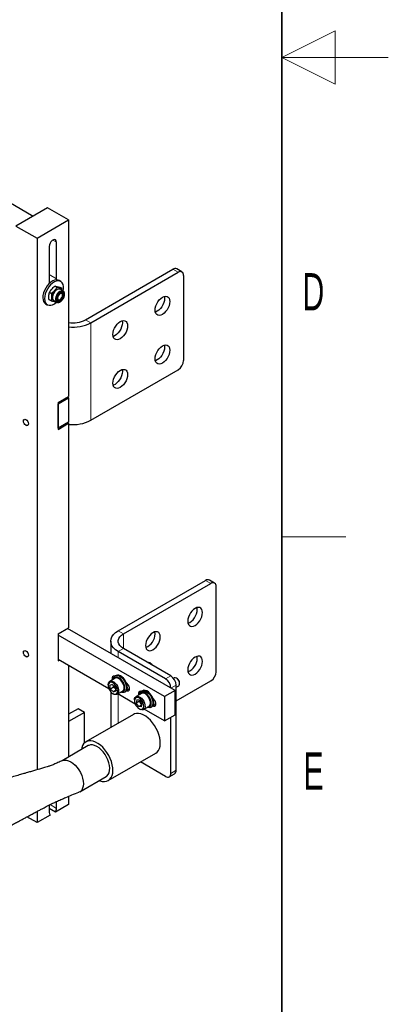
# Model space of a CAD drawing. Header units: millimetres. Extents: x 5 to 418, y 2 to 292.
# Tile 21 of 23: x 383 to 418, y 58 to 151. Entities that reach past the tile are written whole.
import ezdxf

# ---------------------------------------------------------------- set-up
doc = ezdxf.new("R2010")
doc.units = ezdxf.units.MM
doc.layers.add('SLD-0', color=7, linetype='Continuous')
doc.styles.add('SLDTEXTSTYLE0', font='TXT', dxfattribs={"width": 0.605})

msp = doc.modelspace()

# ---------------------------------------------------------------- linework, layer by layer
at = {"color": 7, "linetype": 'Continuous', "lineweight": 25}
for p, q in [((378.5181, 135.9037), (384.6554, 132.3607)), ((385.9922, 133.1324), (383.0224, 131.418)), ((387.9721, 131.9895), (385.9922, 133.1324)), ((383.0224, 131.418), (385.0023, 130.275)), ((385.0023, 130.275), (387.9721, 131.9895)), ((387.9721, 131.9895), (387.9721, 115.4137)), ((385.0023, 130.275), (385.0023, 80.3628)), ((386.1407, 129.5033), (386.1407, 126.0738)), ((386.8337, 126.4738), (386.8337, 129.9033)), ((389.556, 122.6154), (397.7726, 127.3587)), ((390.051, 122.3297), (398.2676, 127.073)), ((398.6176, 127.1076), (398.1226, 127.3934)), ((398.7626, 126.7872), (398.7626, 118.7851)), ((386.1407, 126.0738), (386.1443, 126.0185)), ((386.8688, 125.6608), (386.6696, 125.7758)), ((386.8225, 126.3665), (386.8337, 126.4738)), ((387.226, 126.2162), (387.0676, 126.3076)), ((386.3597, 125.0669), (386.1605, 125.1819)), ((387.1492, 125.6934), (387.3483, 125.5785)), ((387.4535, 125.3299), (387.1863, 125.4842)), ((387.3601, 125.2471), (387.3483, 125.5785)), ((387.4065, 124.9299), (387.4065, 124.9699)), ((387.4719, 125.3179), (387.4535, 125.3299)), ((385.7105, 124.2022), (385.8077, 124.1252)), ((385.8077, 124.1252), (385.9661, 124.0337)), ((386.3301, 124.3907), (386.1309, 124.5057)), ((386.5801, 124.4342), (386.8474, 124.2799)), ((386.8401, 124.2843), (386.9172, 124.255)), ((387.1356, 124.5007), (387.1703, 124.5207)), ((390.051, 113.1844), (398.2676, 117.9277)), ((386.9822, 114.8422), (387.9721, 115.4137)), ((386.9822, 114.7279), (387.9721, 115.2994)), ((386.9822, 114.8422), (386.9822, 112.3272)), ((386.9822, 112.4416), (386.9822, 114.7279)), ((387.8731, 115.3565), (387.9721, 115.2994)), ((387.9721, 115.2994), (387.9721, 113.013)), ((383.7211, 113.1813), (383.7211, 113.1179)), ((387.9721, 113.013), (386.9822, 112.4416)), ((386.9822, 112.3272), (387.9721, 112.8987)), ((387.9721, 112.8987), (387.8731, 112.9559)), ((387.9721, 112.8987), (387.9721, 93.6937)), ((383.9573, 112.7087), (384.0123, 112.677)), ((392.6249, 93.408), (400.8415, 98.1514)), ((401.6864, 97.9003), (401.1914, 98.186)), ((393.1198, 93.1223), (401.3364, 97.8656)), ((401.8314, 89.5777), (401.8314, 97.5798)), ((386.9822, 93.1222), (387.9721, 93.6937)), ((397.9706, 87.8074), (387.8731, 93.6365)), ((386.9822, 93.1222), (386.9822, 90.6073)), ((396.9807, 87.2359), (386.9822, 93.0079)), ((391.9278, 92.4365), (391.9278, 91.2958)), ((397.5746, 89.179), (393.1198, 91.7507)), ((383.7211, 91.4613), (383.7211, 91.3979)), ((383.9573, 90.9887), (384.0123, 90.957)), ((391.755, 87.9663), (386.9822, 90.7216)), ((386.9822, 90.6073), (387.0812, 90.6644)), ((397.0796, 88.8933), (392.6249, 91.465)), ((387.9721, 90.1501), (387.9721, 81.574)), ((395.6839, 90.3602), (395.6231, 90.3953)), ((392.3392, 88.9649), (391.8294, 88.6706)), ((392.4349, 89.2222), (392.3557, 89.1765)), ((397.888, 88.9874), (397.8277, 88.9526)), ((398.1587, 88.9315), (398.098, 88.9666)), ((391.6844, 88.3501), (391.6844, 88.2815)), ((392.0658, 88.3854), (391.8499, 88.2938)), ((391.9041, 87.9385), (391.8499, 88.2938)), ((392.2011, 88.1099), (391.9041, 87.9385)), ((391.9041, 87.9385), (392.1742, 87.6748)), ((392.0658, 88.3854), (392.3359, 88.1216)), ((392.2011, 88.1099), (392.1754, 88.2783)), ((392.2011, 88.1099), (392.2991, 88.1575)), ((392.3616, 87.9532), (392.2011, 88.1099)), ((392.3359, 88.1216), (392.3901, 87.7663)), ((393.4662, 88.3222), (393.5543, 88.3731)), ((398.0696, 86.8344), (401.3364, 88.7204)), ((398.0696, 80.3196), (398.0696, 88.3217)), ((398.0696, 88.1223), (398.3079, 88.2599)), ((398.3949, 88.4522), (398.3949, 88.5223)), ((391.9278, 87.6897), (391.9278, 84.3426)), ((392.1199, 87.5271), (392.1793, 87.4928)), ((392.3855, 87.7967), (392.1742, 87.6748)), ((392.1742, 87.6748), (392.3901, 87.7663)), ((392.5294, 87.4581), (393.0392, 87.7524)), ((394.2299, 86.5376), (392.5823, 87.4887)), ((393.2306, 87.6609), (393.3098, 87.7066)), ((394.1593, 86.9214), (394.1593, 86.8528)), ((394.8141, 87.5362), (394.3043, 87.2419)), ((394.3709, 86.9356), (394.3292, 86.6333)), ((394.6367, 86.9037), (394.3709, 86.9356)), ((394.6261, 86.8047), (394.6393, 86.8998)), ((394.6367, 86.9037), (394.8606, 86.5694)), ((394.9098, 87.7935), (394.8306, 87.7478)), ((395.9411, 86.8935), (396.0292, 86.9444)), ((397.9706, 87.8074), (396.9807, 87.2359)), ((396.9807, 87.2359), (396.9807, 84.9496)), ((397.9706, 85.5211), (397.9706, 87.8074)), ((388.8631, 86.0911), (387.9721, 85.5768)), ((389.457, 85.7482), (388.8631, 86.0911)), ((394.6261, 86.8047), (394.3292, 86.6333)), ((394.5531, 86.299), (394.3292, 86.6333)), ((394.8466, 86.4685), (394.5531, 86.299)), ((394.8188, 86.2671), (394.5531, 86.299)), ((394.5948, 86.0984), (394.6542, 86.0641)), ((394.6971, 86.8135), (394.6261, 86.8047)), ((394.8475, 86.4744), (394.6261, 86.8047)), ((394.8188, 86.2671), (394.8606, 86.5694)), ((395.0042, 86.0294), (395.5141, 86.3237)), ((396.9807, 84.9496), (395.0572, 86.06)), ((395.7055, 86.2322), (395.7847, 86.2779)), ((389.457, 85.7482), (387.9721, 84.891)), ((389.457, 82.8918), (389.457, 85.7482)), ((394.0498, 85.5676), (389.5951, 82.9959)), ((396.9807, 84.9496), (397.9706, 85.5211)), ((397.5746, 80.0339), (397.5746, 85.2925)), ((389.805, 82.6322), (387.3544, 81.2174)), ((391.6949, 79.3585), (396.1497, 81.9302)), ((397.0796, 79.748), (394.7246, 81.1075)), ((389.01, 78.2935), (391.4849, 79.7222)), ((397.4296, 79.7134), (397.9246, 79.9991)), ((387.9721, 77.8742), (387.9721, 77.1179)), ((386.1407, 77.0516), (386.1407, 76.3465)), ((386.7297, 76.4007), (386.1407, 76.7407)), ((387.9721, 77.1179), (386.7297, 76.4007)), ((386.8337, 76.7465), (386.8337, 77.3847)), ((385.0023, 75.4035), (384.0594, 75.9478)), ((385.0023, 76.4527), (385.0023, 75.4035)), ((386.2447, 76.1207), (385.0023, 75.4035))]:
    msp.add_line(p, q, dxfattribs=at)
at = {"color": 7, "linetype": 'Continuous', "lineweight": 18}
for p, q in [((386.4871, 130.1034), (386.8337, 129.9033)), ((386.1407, 126.8739), (386.8337, 126.4738)), ((398.2676, 127.073), (397.7726, 127.3587)), ((389.556, 122.6154), (390.051, 122.3297)), ((390.051, 122.3297), (390.051, 113.1844)), ((401.3364, 97.8656), (400.8415, 98.1514)), ((392.6249, 93.408), (393.1198, 93.1223)), ((393.1198, 91.7507), (393.1198, 93.1223)), ((393.1198, 91.7507), (392.6249, 91.465)), ((392.6249, 90.8934), (392.6249, 91.465)), ((397.0796, 88.8933), (397.5746, 89.179)), ((393.6891, 87.9929), (393.4377, 87.8478)), ((398.0696, 88.3217), (397.5746, 88.036)), ((392.6249, 84.745), (392.6249, 87.4641)), ((396.1639, 86.5641), (395.9126, 86.419)), ((397.5746, 80.0339), (398.0696, 80.3196)), ((386.2281, 77.0961), (386.8337, 76.7465))]:
    msp.add_line(p, q, dxfattribs=at)
at = {"color": 7, "linetype": 'Continuous', "lineweight": 25, "flags": 128}
for points in [[(386.8337, 129.9033), (386.8128, 130.0281), (386.7526, 130.1137), (386.6604, 130.1498), (386.5474, 130.132), (386.427, 130.0626), (386.3139, 129.9498), (386.2218, 129.8072), (386.1616, 129.6522), (386.1407, 129.5033)], [(387.0676, 126.3076), (386.9774, 126.3465), (386.8237, 126.3665), (386.6542, 126.3394), (386.4758, 126.2663), (386.2958, 126.1502), (386.1216, 125.9959), (385.9604, 125.8097), (385.8188, 125.5991), (385.7024, 125.373), (385.6162, 125.1404), (385.5636, 124.9109), (385.5468, 124.6939), (385.5664, 124.4983), (385.6218, 124.3321), (385.7105, 124.2022)], [(387.4435, 125.2967), (387.4483, 125.3167), (387.4832, 125.5411), (387.4817, 125.7484), (387.444, 125.9302), (387.3716, 126.0791), (387.2675, 126.1889), (387.1358, 126.2551), (386.9821, 126.2751), (386.8126, 126.2479), (386.6342, 126.1748), (386.4542, 126.0588), (386.28, 125.9044), (386.1188, 125.7182), (385.9771, 125.5077), (385.8608, 125.2815), (385.7746, 125.0489), (385.722, 124.8195), (385.7052, 124.6025), (385.7248, 124.4069), (385.7801, 124.2407), (385.8689, 124.1107), (385.8689, 124.1107)], [(386.6787, 124.3773), (386.6379, 124.3809), (386.5413, 124.4226), (386.4724, 124.5078), (386.4367, 124.6296), (386.4373, 124.7781), (386.4739, 124.9412), (386.5437, 125.1058), (386.6411, 125.2585), (386.758, 125.387), (386.8851, 125.4808), (387.012, 125.5324), (387.1285, 125.5375)], [(387.1863, 125.4842), (387.1164, 125.5092), (387.0057, 125.5043), (386.885, 125.4553), (386.7641, 125.366), (386.6529, 125.2439), (386.5604, 125.0986), (386.494, 124.9421), (386.4591, 124.7869), (386.4586, 124.6458), (386.4925, 124.53), (386.558, 124.4489), (386.5801, 124.4342)], [(386.9888, 124.4239), (386.9134, 124.4615), (386.8665, 124.5405), (386.8539, 124.6515), (386.877, 124.7809), (386.9331, 124.9132), (387.0155, 125.0325), (387.1141, 125.1243), (387.2171, 125.1776), (387.3121, 125.1859), (387.3875, 125.1483), (387.4344, 125.0693), (387.447, 124.9584), (387.4239, 124.829), (387.3678, 124.6966), (387.2854, 124.5774), (387.1868, 124.4855), (387.0838, 124.4322), (386.9888, 124.4239)], [(386.9466, 124.4861), (386.919, 124.5076), (386.877, 124.586), (386.87, 124.6951), (386.8989, 124.8202), (386.9597, 124.9444), (387.0443, 125.0509), (387.1412, 125.1253), (387.2374, 125.1576), (387.3198, 125.1435), (387.3246, 125.1409)], [(386.9033, 124.3769), (386.9603, 124.3566), (387.0658, 124.3645), (387.1805, 124.4202), (387.2919, 124.5176), (387.388, 124.6461), (387.4583, 124.7918), (387.4953, 124.9389), (387.495, 125.0715), (387.4572, 125.1753), (387.4006, 125.2312)], [(386.9332, 124.4457), (386.974, 124.4325), (387.069, 124.4408), (387.172, 124.4941), (387.2706, 124.5859), (387.3529, 124.7052), (387.409, 124.8375), (387.4322, 124.967), (387.4196, 125.0779), (387.3727, 125.1569), (387.3529, 125.1727)], [(387.3305, 125.0865), (387.2518, 125.0966), (387.1608, 125.0606), (387.0712, 124.9839), (386.9966, 124.8783), (386.9485, 124.7597), (386.9342, 124.6463), (386.9558, 124.5552), (387.01, 124.5005), (387.0887, 124.4904), (387.1797, 124.5264), (387.2694, 124.603), (387.3439, 124.7087), (387.392, 124.8273), (387.4063, 124.9407), (387.3847, 125.0317), (387.3305, 125.0865)], [(387.1285, 125.5375), (387.2251, 125.4958), (387.2848, 125.4273)], [(397.4756, 124.3295), (397.4583, 124.1414), (397.407, 123.9427), (397.3244, 123.7433), (397.2147, 123.5532), (397.0833, 123.382), (396.9369, 123.2383), (396.7827, 123.1292), (396.6285, 123.0603), (396.482, 123.0349), (396.3506, 123.0544), (396.2409, 123.1178), (396.1583, 123.2218), (396.1071, 123.3614), (396.0897, 123.5294), (396.1071, 123.7175), (396.1583, 123.9162), (396.2409, 124.1156), (396.3506, 124.3057), (396.482, 124.4768), (396.6285, 124.6206), (396.7827, 124.7297), (396.9369, 124.7986), (397.0833, 124.824), (397.2147, 124.8045), (397.3244, 124.7411), (397.407, 124.6371), (397.4583, 124.4975), (397.4756, 124.3295)], [(396.9581, 124.8049), (396.9633, 124.7833), (396.9807, 124.6152)], [(385.8689, 124.1107), (385.9874, 124.0223), (386.1308, 123.9789), (386.2933, 123.9826), (386.4682, 124.0329), (386.6483, 124.128), (386.8262, 124.2639), (386.8453, 124.2811)], [(396.9807, 124.6152), (396.9633, 124.4271), (396.912, 124.2284), (396.8295, 124.029), (396.7197, 123.839), (396.5884, 123.6678), (396.4419, 123.5241), (396.2877, 123.415), (396.1335, 123.346), (396.1123, 123.3398)], [(392.1299, 121.2435), (392.1473, 121.4316), (392.1985, 121.6303), (392.2811, 121.8297), (392.3908, 122.0197), (392.5222, 122.1909), (392.6687, 122.3346), (392.8229, 122.4437), (392.9771, 122.5127), (393.1235, 122.538), (393.2549, 122.5186), (393.3646, 122.4552), (393.4472, 122.3511), (393.4985, 122.2116), (393.5158, 122.0435), (393.4985, 121.8554), (393.4472, 121.6567), (393.3646, 121.4573), (393.2549, 121.2673), (393.1235, 121.0961), (392.9771, 120.9524), (392.8229, 120.8433), (392.6687, 120.7743), (392.5222, 120.749), (392.3908, 120.7685), (392.2811, 120.8318), (392.1985, 120.9359), (392.1473, 121.0754), (392.1299, 121.2435)], [(392.9983, 122.5189), (393.0035, 122.4973), (393.0209, 122.3293), (393.0035, 122.1412), (392.9522, 121.9425), (392.8697, 121.7431), (392.7599, 121.553), (392.6286, 121.3818), (392.4821, 121.2381), (392.3279, 121.129), (392.1737, 121.0601), (392.1525, 121.0538)], [(396.0897, 118.9568), (396.1071, 119.1449), (396.1583, 119.3436), (396.2409, 119.543), (396.3506, 119.733), (396.482, 119.9042), (396.6285, 120.0479), (396.7827, 120.157), (396.9369, 120.226), (397.0833, 120.2513), (397.2147, 120.2319), (397.3244, 120.1685), (397.407, 120.0644), (397.4583, 119.9249), (397.4756, 119.7569), (397.4583, 119.5688), (397.407, 119.37), (397.3244, 119.1707), (397.2147, 118.9806), (397.0833, 118.8094), (396.9369, 118.6657), (396.7827, 118.5566), (396.6285, 118.4877), (396.482, 118.4623), (396.3506, 118.4818), (396.2409, 118.5451), (396.1583, 118.6492), (396.1071, 118.7887), (396.0897, 118.9568)], [(396.9581, 120.2322), (396.9633, 120.2106), (396.9807, 120.0426), (396.9633, 119.8545), (396.912, 119.6558), (396.8295, 119.4564), (396.7197, 119.2663), (396.5884, 119.0952), (396.4419, 118.9514), (396.2877, 118.8423), (396.1335, 118.7734), (396.1123, 118.7672)], [(393.5158, 117.4709), (393.4985, 117.2828), (393.4472, 117.0841), (393.3646, 116.8847), (393.2549, 116.6947), (393.1235, 116.5235), (392.9771, 116.3797), (392.8229, 116.2707), (392.6687, 116.2017), (392.5222, 116.1763), (392.3908, 116.1958), (392.2811, 116.2592), (392.1985, 116.3633), (392.1473, 116.5028), (392.1299, 116.6708), (392.1473, 116.8589), (392.1985, 117.0576), (392.2811, 117.257), (392.3908, 117.4471), (392.5222, 117.6183), (392.6687, 117.762), (392.8229, 117.8711), (392.9771, 117.94), (393.1235, 117.9654), (393.2549, 117.9459), (393.3646, 117.8826), (393.4472, 117.7785), (393.4985, 117.6389), (393.5158, 117.4709)], [(393.0209, 117.7567), (393.0035, 117.5686), (392.9522, 117.3698), (392.8697, 117.1705), (392.7599, 116.9804), (392.6286, 116.8092), (392.4821, 116.6655), (392.3279, 116.5564), (392.1737, 116.4875), (392.1525, 116.4812)], [(392.9983, 117.9463), (393.0035, 117.9247), (393.0209, 117.7567)], [(384.0479, 113.1813), (384.1245, 113.0779), (384.1757, 112.9598), (384.1936, 112.845), (384.1756, 112.751), (384.1244, 112.6921), (384.0477, 112.6773), (383.9573, 112.7088), (383.8669, 112.7817), (383.7903, 112.8852), (383.7391, 113.0032), (383.7211, 113.118), (383.7391, 113.212), (383.7904, 113.2709), (383.867, 113.2857), (383.9575, 113.2543), (384.0479, 113.1813)], [(399.1585, 94.322), (399.1759, 94.154), (399.2272, 94.0144), (399.3097, 93.9104), (399.4194, 93.847), (399.5508, 93.8275), (399.6973, 93.8529), (399.8515, 93.9219), (400.0057, 94.0309), (400.1522, 94.1747), (400.2836, 94.3459), (400.3933, 94.5359), (400.4758, 94.7353), (400.5271, 94.934), (400.5445, 95.1221), (400.5271, 95.2901), (400.4758, 95.4297), (400.3933, 95.5338), (400.2836, 95.5971), (400.1522, 95.6166), (400.0057, 95.5912), (399.8515, 95.5223), (399.6973, 95.4132), (399.5508, 95.2695), (399.4194, 95.0983), (399.3097, 94.9082), (399.2272, 94.7088), (399.1759, 94.5101), (399.1585, 94.322)], [(399.1811, 94.1324), (399.2023, 94.1386), (399.3565, 94.2076), (399.5107, 94.3167), (399.6572, 94.4604), (399.7886, 94.6316), (399.8983, 94.8217), (399.9809, 95.021), (400.0321, 95.2198), (400.0495, 95.4078), (400.0321, 95.5759), (400.0269, 95.5975)], [(392.6249, 91.465), (392.3823, 91.6289), (392.1872, 91.8127), (392.0443, 92.0119), (391.9571, 92.2216), (391.9278, 92.4365), (391.9571, 92.6514), (392.0443, 92.8611), (392.1872, 93.0603), (392.3823, 93.2441), (392.6249, 93.408)], [(393.1198, 91.7507), (392.9316, 91.8802), (392.7852, 92.0266), (392.685, 92.1855), (392.6342, 92.352), (392.6342, 92.521), (392.685, 92.6875), (392.7852, 92.8464), (392.9316, 92.9928), (393.1198, 93.1223)], [(396.5847, 92.8362), (396.5673, 93.0042), (396.516, 93.1437), (396.4335, 93.2478), (396.3238, 93.3112), (396.1924, 93.3307), (396.0459, 93.3053), (395.8917, 93.2363), (395.7375, 93.1273), (395.591, 92.9835), (395.4597, 92.8123), (395.3499, 92.6223), (395.2674, 92.4229), (395.2161, 92.2242), (395.1987, 92.0361), (395.2161, 91.868), (395.2674, 91.7285), (395.3499, 91.6244), (395.4597, 91.5611), (395.591, 91.5416), (395.7375, 91.567), (395.8917, 91.6359), (396.0459, 91.745), (396.1924, 91.8887), (396.3238, 92.0599), (396.4335, 92.25), (396.516, 92.4493), (396.5673, 92.6481), (396.5847, 92.8362)], [(396.0897, 93.1219), (396.0723, 93.2899), (396.0671, 93.3115)], [(383.8669, 91.0618), (383.7903, 91.1652), (383.7391, 91.2832), (383.7211, 91.398), (383.7391, 91.492), (383.7904, 91.5509), (383.867, 91.5658), (383.9575, 91.5343), (384.0479, 91.4613), (384.1245, 91.3579), (384.1757, 91.2398), (384.1936, 91.125), (384.1756, 91.031), (384.1244, 90.9721), (384.0477, 90.9573), (383.9573, 90.9888), (383.8669, 91.0618)], [(400.5445, 90.5495), (400.5271, 90.7175), (400.4758, 90.8571), (400.3933, 90.9611), (400.2836, 91.0245), (400.1522, 91.044), (400.0057, 91.0186), (399.8515, 90.9496), (399.6973, 90.8406), (399.5508, 90.6968), (399.4194, 90.5256), (399.3097, 90.3356), (399.2272, 90.1362), (399.1759, 89.9375), (399.1585, 89.7494), (399.1759, 89.5814), (399.2272, 89.4418), (399.3097, 89.3378), (399.4194, 89.2744), (399.5508, 89.2549), (399.6973, 89.2803), (399.8515, 89.3492), (400.0057, 89.4583), (400.1522, 89.602), (400.2836, 89.7732), (400.3933, 89.9633), (400.4758, 90.1627), (400.5271, 90.3614), (400.5445, 90.5495)], [(400.0495, 90.8352), (400.0321, 91.0033), (400.0269, 91.0248)], [(395.7201, 90.3205), (395.6183, 90.398), (395.517, 90.4339), (395.4285, 90.4238), (395.4228, 90.4212)], [(395.8233, 90.19), (395.8103, 90.2106), (395.7201, 90.3205)], [(392.3171, 89.1499), (392.2673, 89.1628), (392.1706, 89.1541), (392.0988, 89.0967), (392.0605, 88.9976), (392.0605, 88.8685), (392.0718, 88.8105)], [(392.1807, 88.8734), (392.2017, 88.9698), (392.2623, 89.0921), (392.3538, 89.1754), (392.4708, 89.2146), (392.6066, 89.2076), (392.7532, 89.1547), (392.9021, 89.0591), (393.0447, 88.9263), (393.1726, 88.7639), (393.2786, 88.5815), (393.3563, 88.3896), (393.4013, 88.1994), (393.4109, 88.022)], [(393.2526, 88.027), (393.2421, 88.1953), (393.1956, 88.3757), (393.1163, 88.5559), (393.0095, 88.7236), (392.8826, 88.8674), (392.7442, 88.9775), (392.6038, 89.0465), (392.4708, 89.0695), (392.3545, 89.045), (392.2626, 88.9748), (392.2122, 88.8916)], [(392.8509, 88.8055), (392.7187, 88.9122), (392.5843, 88.9778), (392.4577, 88.9975), (392.3482, 88.9698), (392.3392, 88.9649)], [(393.4901, 88.0677), (393.4805, 88.2452), (393.4355, 88.4353), (393.3578, 88.6272), (393.2518, 88.8096), (393.1239, 88.972), (392.9813, 89.1048), (392.8323, 89.2005), (392.6858, 89.2533), (392.55, 89.2603), (392.4349, 89.2222)], [(393.0392, 87.7524), (393.0759, 87.7786), (393.1449, 87.8724), (393.1802, 88.0023), (393.179, 88.1587), (393.1415, 88.3298), (393.0705, 88.5031), (392.9711, 88.6657), (392.8509, 88.8055)], [(398.3079, 88.2599), (398.3592, 88.3097), (398.3918, 88.4039), (398.3889, 88.5246), (398.3509, 88.6573), (398.2825, 88.7859), (398.1917, 88.8949), (398.0897, 88.9712), (397.9887, 89.0056), (397.9008, 88.9939), (397.888, 88.9874)], [(391.6844, 88.3501), (391.7016, 88.4896), (391.7543, 88.6025), (391.8384, 88.6755), (391.9479, 88.7032), (392.0745, 88.6835), (392.2089, 88.6179), (392.3411, 88.5112)], [(392.2623, 88.4233), (392.1406, 88.5206), (392.0171, 88.5782), (391.9021, 88.5914), (391.8046, 88.5591), (391.7328, 88.4839), (391.6923, 88.372), (391.6864, 88.2324), (391.7157, 88.0763), (391.7777, 87.9166), (391.8675, 87.766), (391.9777, 87.6368), (392.0994, 87.5395), (392.2229, 87.4819), (392.3379, 87.4687), (392.4354, 87.501), (392.5072, 87.5762), (392.5477, 87.6881), (392.5536, 87.8278), (392.5243, 87.9838), (392.4623, 88.1436), (392.3725, 88.2941), (392.2623, 88.4233)], [(392.3411, 88.5112), (392.4613, 88.3714), (392.5606, 88.2088), (392.6317, 88.0355), (392.6692, 87.8644), (392.6703, 87.708), (392.6351, 87.5781), (392.566, 87.4843), (392.4683, 87.4335), (392.3492, 87.4294), (392.2175, 87.4725), (392.1793, 87.4928)], [(393.4109, 88.022), (393.3847, 87.8676), (393.324, 87.7452), (393.2325, 87.662), (393.1155, 87.6227), (392.9798, 87.6297), (392.8806, 87.6609)], [(393.402, 87.7893), (393.4774, 87.766), (393.5741, 87.7747), (393.646, 87.832), (393.6842, 87.9312), (393.6842, 88.0603), (393.646, 88.2036), (393.5741, 88.3439), (393.4774, 88.4642), (393.402, 88.528)], [(395.9646, 86.6327), (395.9563, 86.8095), (395.9126, 86.9994), (395.8361, 87.1914), (395.7311, 87.3744), (395.6039, 87.5377), (395.4617, 87.6718), (395.3128, 87.7689), (395.166, 87.8234), (395.0297, 87.8322), (394.9118, 87.7946), (394.9098, 87.7935)], [(394.1593, 86.9214), (394.1732, 87.048), (394.2225, 87.1644), (394.3038, 87.2416), (394.4111, 87.2739), (394.5365, 87.2588), (394.6706, 87.1975), (394.8034, 87.0945), (394.9252, 86.9575), (395.0269, 86.7967), (395.101, 86.6239), (395.1419, 86.4519), (395.1467, 86.2936), (395.115, 86.1607), (395.049, 86.0629), (394.9538, 86.0077), (394.8364, 85.999), (394.8364, 85.999)], [(394.7552, 86.0411), (394.8628, 86.0501), (394.9487, 86.1037), (395.0059, 86.1977), (395.0299, 86.3243), (395.0186, 86.4734), (394.9729, 86.6329), (394.8967, 86.7898), (394.796, 86.9314), (394.679, 87.0463), (394.5552, 87.1252), (394.4346, 87.1616), (394.327, 87.1526), (394.2411, 87.099), (394.1838, 87.005), (394.1599, 86.8784), (394.1712, 86.7293), (394.2168, 86.5698), (394.2931, 86.4129), (394.3938, 86.2713), (394.5108, 86.1564), (394.6346, 86.0775), (394.7552, 86.0411)], [(394.792, 87.7212), (394.7422, 87.7341), (394.6455, 87.7254), (394.5736, 87.668), (394.5354, 87.5688), (394.5354, 87.4398), (394.5466, 87.3818)], [(394.6555, 87.4446), (394.6782, 87.5463), (394.7401, 87.6673), (394.8326, 87.7489), (394.9505, 87.7865), (395.0868, 87.7777), (395.2336, 87.7232), (395.3825, 87.626), (395.5247, 87.4919), (395.6519, 87.3287), (395.7569, 87.1457), (395.8335, 86.9537), (395.8771, 86.7638), (395.8854, 86.587)], [(395.7272, 86.5929), (395.718, 86.7605), (395.6727, 86.9406), (395.5944, 87.121), (395.4885, 87.2894), (395.3621, 87.4342), (395.224, 87.5456), (395.0834, 87.6161), (394.9501, 87.6408), (394.833, 87.618), (394.7402, 87.5492), (394.6871, 87.4628)], [(395.5141, 86.3237), (395.5589, 86.3573), (395.6248, 86.455), (395.6565, 86.5879), (395.6518, 86.7462), (395.6108, 86.9182), (395.5368, 87.091), (395.4351, 87.2519), (395.3132, 87.3889), (395.1804, 87.4918), (395.0463, 87.5531), (394.921, 87.5682), (394.8141, 87.5362)], [(395.8769, 86.3606), (395.9522, 86.3373), (396.049, 86.3459), (396.1208, 86.4033), (396.1591, 86.5025), (396.1591, 86.6315), (396.1208, 86.7748), (396.049, 86.9152), (395.9522, 87.0355), (395.8769, 87.0993)], [(394.8364, 85.999), (394.7055, 86.0376), (394.6542, 86.0641)], [(395.8854, 86.587), (395.8579, 86.4337), (395.796, 86.3126), (395.7034, 86.231), (395.5856, 86.1934), (395.4493, 86.2022), (395.3555, 86.2322)], [(396.1497, 81.9302), (396.2807, 82.0276), (396.4043, 82.1766), (396.4973, 82.3625), (396.5575, 82.5809), (396.5836, 82.8266), (396.5749, 83.094), (396.5316, 83.3767), (396.4547, 83.6681), (396.3461, 83.9614), (396.2083, 84.2498), (396.0445, 84.5264), (395.8586, 84.7848), (395.6548, 85.0189), (395.4381, 85.2232), (395.2134, 85.393), (394.9861, 85.5242), (394.7614, 85.6138), (394.5447, 85.6598), (394.3409, 85.6609), (394.155, 85.6172), (394.0498, 85.5676)], [(390.8549, 79.3585), (390.9022, 79.3399), (391.1224, 79.2779), (391.3314, 79.2604), (391.5244, 79.2879), (391.6967, 79.3596), (391.8444, 79.4739), (391.964, 79.6282), (392.0527, 79.8187), (392.1083, 80.0411), (392.1297, 80.2901), (392.1162, 80.56), (392.0683, 80.8443), (391.987, 81.1364), (391.8743, 81.4294), (391.7327, 81.7165), (391.5657, 81.991), (391.377, 82.2465), (391.1712, 82.4768), (390.9531, 82.6767), (390.7278, 82.8415), (390.5005, 82.9672), (390.2766, 83.051), (390.0613, 83.0909), (389.8597, 83.0859), (389.6765, 83.0362), (389.5161, 82.9429), (389.382, 82.8082), (389.2776, 82.6353), (389.2052, 82.4282), (389.175, 82.2684)], [(391.4849, 79.7222), (391.5707, 79.7831), (391.6859, 79.9153), (391.7695, 80.0858), (391.8189, 80.2895), (391.8327, 80.5202), (391.8103, 80.7708), (391.7526, 81.0337), (391.6612, 81.3011), (391.5389, 81.5646), (391.3894, 81.8164), (391.2174, 82.0488), (391.0279, 82.2547), (390.8268, 82.4278), (390.6202, 82.563), (390.4144, 82.656), (390.2155, 82.7041), (390.0297, 82.7059), (389.8626, 82.6611), (389.805, 82.6322)], [(387.3849, 81.2312), (387.4065, 81.2402), (387.5761, 81.2794), (387.7638, 81.2721), (387.9638, 81.2185), (388.1701, 81.1203), (388.3764, 80.9804), (388.5764, 80.803), (388.7641, 80.5936), (388.9337, 80.3585), (389.0801, 80.1049), (389.1989, 79.8405), (389.2864, 79.5732), (389.34, 79.3113), (389.358, 79.0627), (389.34, 78.8349), (389.2864, 78.6349), (389.1989, 78.4687), (389.0801, 78.3414), (388.9337, 78.2568), (388.9303, 78.2555)]]:
    msp.add_lwpolyline(points, dxfattribs=at)
at = {"color": 7, "linetype": 'Continuous', "lineweight": 18, "flags": 128}
msp.add_lwpolyline([(387.4535, 125.3299), (387.3837, 125.3549), (387.2729, 125.35), (387.1523, 125.301), (387.0314, 125.2117), (386.9202, 125.0896), (386.8277, 124.9443), (386.7613, 124.7878), (386.7264, 124.6326), (386.7259, 124.4914), (386.7598, 124.3757), (386.8253, 124.2946), (386.8401, 124.2843)], dxfattribs=at)
at = {"color": 7, "linetype": 'Continuous', "lineweight": 25}
for centre, radius, start, end in [((397.9777, 127.0725), 0.3521, 65.692881, 125.617577), ((398.4608, 126.8361), 0.3057, 350.785963, 129.203285), ((388.3751, 124.8866), 2.5598, 260.941666, 297.472193), ((388.393, 125.4931), 3.5716, 263.232209, 297.659533), ((397.6879, 118.834), 1.0758, 302.605478, 357.394522), ((388.393, 116.3478), 3.5716, 263.232209, 297.659533), ((401.0465, 97.8651), 0.3521, 65.692881, 125.617577), ((401.5297, 97.6287), 0.3057, 350.785963, 129.203285), ((394.6901, 93.1415), 1.3998, 292.305684, 359.197994), ((398.6498, 90.8548), 1.3998, 292.305684, 359.197994), ((395.4149, 89.9377), 0.5009, 27.570735, 57.525735), ((396.5, 87.9871), 1.0758, 2.605478, 57.394522), ((396.9949, 88.2728), 1.0758, 2.605478, 57.394522), ((397.8938, 88.5058), 0.5014, 1.889301, 58.105322), ((400.7568, 89.6266), 1.0758, 302.605478, 357.394522), ((392.9381, 87.9943), 0.3163, 265.291612, 5.948104), ((393.0886, 88.0426), 0.4022, 303.357622, 3.581354), ((394.6604, 86.6392), 0.9987, 1.124781, 58.869846), ((395.4138, 86.564), 0.3147, 265.11382, 5.268649), ((395.548, 86.621), 0.4169, 304.606704, 1.61338), ((397.2729, 79.9849), 0.3057, 230.796715, 9.214037), ((397.7366, 80.2772), 0.3357, 304.056351, 7.25583), ((386.1249, 76.7711), 0.7092, 328.513859, 358.012313), ((386.3843, 76.3218), 0.2449, 174.232774, 235.234205)]:
    msp.add_arc(centre, radius, start, end, dxfattribs=at)
for points, knots in [([(386.1605, 125.1819), (386.2301, 125.2871), (386.3717, 125.5012), (386.5692, 125.6832), (386.6696, 125.7758)], [0, 0, 0, 0, 0.4912125, 1, 1, 1, 1]), ([(386.6696, 125.7758), (386.7356, 125.7701), (386.8676, 125.7587), (387.0553, 125.7152), (387.1492, 125.6934)], [0, 0, 0, 0, 0.5, 1, 1, 1, 1]), ([(386.1309, 124.5057), (386.122, 124.6244), (386.1038, 124.8659), (386.1414, 125.0753), (386.1605, 125.1819)], [0, 0, 0, 0, 0.4912125, 1, 1, 1, 1]), ([(386.3597, 125.0669), (386.3686, 124.9483), (386.3868, 124.7068), (386.3492, 124.4973), (386.3301, 124.3907)], [0, 0, 0, 0, 0.4912125, 1, 1, 1, 1]), ([(386.8688, 125.6608), (386.7992, 125.5556), (386.6576, 125.3416), (386.4602, 125.1595), (386.3597, 125.0669)], [0, 0, 0, 0, 0.4912125, 1, 1, 1, 1]), ([(386.9046, 124.379), (386.8998, 124.3809), (386.8763, 124.3904), (386.8495, 124.4278), (386.8224, 124.4968), (386.8143, 124.5811), (386.8234, 124.67), (386.8428, 124.7514), (386.8729, 124.8393), (386.9052, 124.9006), (386.9238, 124.9358)], [0, 0, 0, 0, 0.0431318, 0.2126977, 0.3468694, 0.5097035, 0.6405877, 0.7408161, 0.8512242, 1, 1, 1, 1]), ([(386.9238, 124.9358), (386.9508, 124.9779), (386.9885, 125.0368), (387.0537, 125.1089), (387.11, 125.1609), (387.1767, 125.2071), (387.243, 125.2385), (387.3059, 125.2528), (387.3597, 125.2516), (387.3861, 125.2368), (387.3987, 125.2297)], [0, 0, 0, 0, 0.1850826, 0.2587482, 0.3778339, 0.4964293, 0.6193038, 0.7449528, 0.878023, 1, 1, 1, 1]), ([(387.4741, 124.6181), (387.4995, 124.6671), (387.5351, 124.7357), (387.5691, 124.8394), (387.589, 124.9251), (387.5979, 125.0216), (387.5919, 125.1145), (387.5677, 125.2), (387.5296, 125.2707), (387.4905, 125.3001), (387.4735, 125.3129)], [0, 0, 0, 0, 0.18478459, 0.25865435, 0.379012, 0.50028224, 0.6276755, 0.75894362, 0.89539066, 1, 1, 1, 1]), ([(386.9257, 124.2549), (386.9327, 124.2525), (386.9695, 124.2394), (387.0207, 124.2445), (387.0628, 124.2599), (387.0707, 124.2628)], [0, 0, 0, 0, 0.1587786, 0.8421943, 1, 1, 1, 1]), ([(387.0707, 124.2628), (387.0938, 124.2698), (387.1498, 124.2867), (387.2311, 124.3383), (387.3083, 124.4031), (387.3759, 124.4749), (387.4309, 124.5466), (387.4621, 124.5984), (387.4741, 124.6181)], [0, 0, 0, 0, 0.1548684, 0.3771054, 0.5489607, 0.7006224, 0.8857473, 1, 1, 1, 1]), ([(387.3802, 81.2291), (387.2432, 81.1667), (386.9896, 81.0514), (386.6119, 80.8875), (386.2774, 80.7564), (385.9839, 80.6525), (385.7341, 80.5749), (385.5292, 80.5152), (385.3251, 80.4565), (385.1044, 80.3923), (384.8738, 80.3256), (384.6652, 80.2653), (384.4777, 80.2111), (384.2982, 80.1592), (384.0934, 80.1001), (383.8108, 80.0188), (383.4214, 79.907), (382.9161, 79.7623), (382.3081, 79.5887), (381.8692, 79.4637), (381.6326, 79.3963)], [0, 0, 0, 0, 0.0959452, 0.1775457, 0.2454411, 0.3001388, 0.3441485, 0.3790151, 0.4101003, 0.4519538, 0.4894763, 0.524191, 0.5547375, 0.5811089, 0.6103491, 0.6511658, 0.7141707, 0.7933049, 0.8885781, 1, 1, 1, 1]), ([(382.0271, 74.8528), (382.2024, 74.9475), (382.5237, 75.121), (382.9615, 75.3571), (383.3158, 75.5479), (383.6197, 75.7115), (383.9123, 75.8688), (384.2266, 76.0376), (384.567, 76.2203), (384.9131, 76.4054), (385.2441, 76.5817), (385.5227, 76.7292), (385.7626, 76.8558), (385.9961, 76.9786), (386.2426, 77.1048), (386.5273, 77.2426), (386.8533, 77.3949), (387.257, 77.5753), (387.7406, 77.7814), (388.3059, 78.0121), (388.7138, 78.1711), (388.9307, 78.2557)], [0, 0, 0, 0, 0.081513, 0.1493907, 0.2036342, 0.2461884, 0.2904687, 0.338126, 0.389911, 0.4455958, 0.4957705, 0.540067, 0.5710009, 0.6014589, 0.6399118, 0.6746145, 0.719436, 0.7743791, 0.8394515, 0.91466, 1, 1, 1, 1])]:
    msp.add_open_spline(points, degree=3, knots=knots, dxfattribs=at)
for points in [[(387.3483, 125.5785), (387.2823, 125.5841), (387.1504, 125.5955), (386.9627, 125.639), (386.8688, 125.6608)], [(386.3301, 124.3907), (386.424, 124.369), (386.6117, 124.3254), (386.7436, 124.3141), (386.8096, 124.3084)]]:
    msp.add_open_spline(points, degree=3, dxfattribs=at)
at = {"layer": 'SLD-0', "lineweight": 35}
msp.add_line((408, 12), (408, 282.5), dxfattribs=at)
at = {"layer": 'SLD-0', "lineweight": 18}
for p, q in [((413, 149.75), (408, 147.25)), ((413, 144.75), (413, 149.75)), ((418, 147.25), (408, 147.25)), ((408, 147.25), (413, 144.75)), ((408, 102.25), (414, 102.25))]:
    msp.add_line(p, q, dxfattribs=at)

# ---------------------------------------------------------------- texts
at = {"layer": 'SLD-0', "char_height": 3.5, "attachment_point": 2, "style": 'SLDTEXTSTYLE0'}
for s, insert in [('D', (410.9597, 127.0011)), ('E', (410.9816, 82.0011))]:
    msp.add_mtext(s, dxfattribs=dict(at, insert=insert))

doc.saveas('drawing.dxf')
